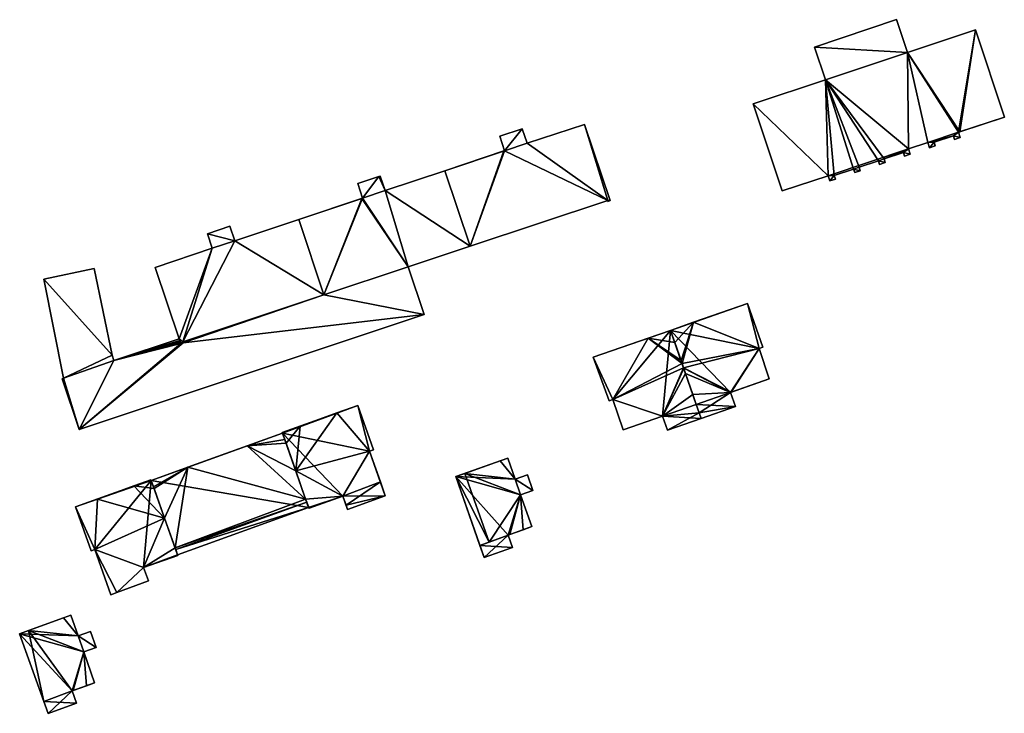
# Model space of a CAD drawing. Header units: inches. Extents: x 2560404 to 2560853, y 1205409 to 1205682.
# Tile 7 of 15: x 2560734 to 2560853, y 1205414 to 1205499. Entities that reach past the tile are written whole.
import ezdxf

# ---------------------------------------------------------------- set-up
doc = ezdxf.new("R2010")
doc.units = ezdxf.units.IN
doc.header["$MEASUREMENT"] = 0
doc.layers.add('bati3d_lod1_hmax_bat', color=10, linetype='Continuous')
doc.layers.add('bati3d_lod1_hmax_pt_bat', color=10, linetype='Continuous')

msp = doc.modelspace()

# ---------------------------------------------------------------- meshes
at = {"layer": 'bati3d_lod1_hmax_bat', "color": 22, "true_color": 0xdb4436}
mesh = msp.add_polyface(dxfattribs=at)
corners = [(2560830.34, 1205495.4, 580.9), (2560840.32, 1205498.75, 580.9), (2560841.66, 1205494.75, 580.9), (2560831.98, 1205479.74, 580.9), (2560822.88, 1205488.5, 580.9), (2560831.67, 1205491.43, 580.9), (2560826.42, 1205477.91, 580.9), (2560847.84, 1205485.04, 580.9), (2560849.9, 1205497.5, 580.9), (2560853.42, 1205486.89, 580.9), (2560832.19, 1205479.12, 580.9), (2560832.73, 1205479.78, 580.9), (2560848.05, 1205484.41, 580.9), (2560847.22, 1205484.61, 580.9), (2560832.87, 1205479.35, 580.9), (2560847.36, 1205484.18, 580.9), (2560835.22, 1205480.13, 580.9), (2560835.08, 1205480.56, 580.9), (2560835.9, 1205480.37, 580.9), (2560838.25, 1205481.14, 580.9), (2560838.11, 1205481.57, 580.9), (2560838.94, 1205481.37, 580.9), (2560841.29, 1205482.15, 580.9), (2560841.15, 1205482.58, 580.9), (2560841.97, 1205482.38, 580.9), (2560844.32, 1205483.17, 580.9), (2560844.87, 1205483.82, 580.9), (2560845.01, 1205483.4, 580.9), (2560844.11, 1205483.8, 580.9), (2560835.76, 1205480.79, 580.9), (2560838.8, 1205481.8, 580.9), (2560841.76, 1205483.01, 580.9), (2560840.32, 1205498.75, 596.47), (2560841.66, 1205494.75, 596.47), (2560830.34, 1205495.4, 596.47), (2560831.67, 1205491.43, 596.47), (2560822.88, 1205488.5, 596.47), (2560826.42, 1205477.91, 596.47), (2560831.98, 1205479.74, 596.47), (2560832.19, 1205479.12, 596.47), (2560832.87, 1205479.35, 596.47), (2560832.73, 1205479.78, 596.47), (2560835.08, 1205480.56, 596.47), (2560835.22, 1205480.13, 596.47), (2560835.9, 1205480.37, 596.47), (2560835.76, 1205480.79, 596.47), (2560838.11, 1205481.57, 596.47), (2560838.25, 1205481.14, 596.47), (2560838.94, 1205481.37, 596.47), (2560838.8, 1205481.8, 596.47), (2560841.15, 1205482.58, 596.47), (2560841.29, 1205482.15, 596.47), (2560841.97, 1205482.38, 596.47), (2560841.76, 1205483.01, 596.47), (2560844.11, 1205483.8, 596.47), (2560844.32, 1205483.17, 596.47), (2560845.01, 1205483.4, 596.47), (2560844.87, 1205483.82, 596.47), (2560847.22, 1205484.61, 596.47), (2560847.36, 1205484.18, 596.47), (2560848.05, 1205484.41, 596.47), (2560847.84, 1205485.04, 596.47), (2560853.42, 1205486.89, 596.47), (2560849.9, 1205497.5, 596.47)]
mesh.append_faces([[corners[k] for k in face] for face in [(42, 45, 35), (46, 49, 35), (49, 53, 35), (53, 33, 35), (38, 41, 35), (54, 61, 33), (58, 61, 54), (55, 57, 54), (54, 33, 53), (41, 42, 35), (42, 44, 45), (45, 46, 35), (48, 49, 46), (49, 50, 53), (52, 53, 50), (38, 39, 41), (55, 56, 57), (57, 58, 54), (39, 40, 41), (43, 44, 42), (47, 48, 46), (51, 52, 50), (36, 37, 38), (35, 33, 34), (36, 38, 35), (60, 58, 59), (61, 63, 33), (33, 32, 34), (60, 61, 58), (61, 62, 63), (8, 2, 33), (8, 33, 63), (9, 8, 63), (9, 63, 62), (7, 9, 62), (7, 62, 61), (12, 7, 61), (12, 61, 60), (15, 12, 60), (15, 60, 59), (13, 15, 59), (13, 59, 58), (26, 13, 58), (26, 58, 57), (27, 26, 57), (27, 57, 56), (25, 27, 56), (25, 56, 55), (28, 25, 55), (28, 55, 54), (31, 28, 54), (31, 54, 53), (24, 31, 53), (24, 53, 52), (22, 24, 52), (22, 52, 51), (23, 22, 51), (23, 51, 50), (30, 23, 50), (30, 50, 49), (21, 30, 49), (21, 49, 48), (19, 21, 48), (19, 48, 47), (20, 19, 47), (20, 47, 46), (29, 20, 46), (29, 46, 45), (18, 29, 45), (18, 45, 44), (16, 18, 44), (16, 44, 43), (17, 16, 43), (17, 43, 42), (11, 17, 42), (11, 42, 41), (14, 11, 41), (14, 41, 40), (10, 14, 40), (10, 40, 39), (3, 10, 39), (3, 39, 38), (6, 3, 38), (6, 38, 37), (4, 6, 37), (4, 37, 36), (5, 4, 36), (5, 36, 35), (0, 5, 35), (0, 35, 34), (1, 0, 34), (1, 34, 32), (2, 1, 32), (2, 32, 33), (30, 5, 31), (20, 5, 30), (17, 5, 29), (13, 28, 7), (28, 2, 7), (5, 2, 31), (11, 3, 5), (31, 2, 28), (25, 28, 26), (24, 23, 31), (21, 20, 30), (23, 30, 31), (18, 17, 29), (29, 5, 20), (13, 26, 28), (25, 26, 27), (22, 23, 24), (19, 20, 21), (17, 11, 5), (16, 17, 18), (12, 15, 13), (10, 11, 14), (12, 13, 7), (10, 3, 11), (7, 8, 9), (7, 2, 8), (6, 4, 3), (0, 2, 5), (3, 4, 5), (0, 1, 2)]])
mesh = msp.add_polyface(dxfattribs=at)
corners = [(2560785.38, 1205480.37, 580.89), (2560792.56, 1205482.77, 580.89), (2560788.45, 1205471.18, 580.89), (2560792.06, 1205484.56, 580.89), (2560794.8, 1205485.47, 580.89), (2560792.64, 1205482.8, 580.89), (2560805.18, 1205476.76, 580.89), (2560805.49, 1205476.73, 580.89), (2560805.22, 1205476.63, 580.89), (2560802.36, 1205486.01, 580.89), (2560795.39, 1205483.7, 580.89), (2560792.06, 1205484.56, 598.23), (2560794.8, 1205485.47, 598.23), (2560792.64, 1205482.8, 598.23), (2560792.56, 1205482.77, 598.23), (2560785.38, 1205480.37, 598.23), (2560788.45, 1205471.18, 598.23), (2560805.18, 1205476.76, 598.23), (2560805.22, 1205476.63, 598.23), (2560805.49, 1205476.73, 598.23), (2560802.36, 1205486.01, 598.23), (2560795.39, 1205483.7, 598.23)]
mesh.append_faces([[corners[k] for k in face] for face in [(13, 17, 21), (16, 17, 13), (14, 16, 13), (15, 16, 14), (18, 19, 17), (17, 19, 20), (21, 17, 20), (13, 21, 12), (12, 11, 13), (10, 4, 12), (10, 12, 21), (9, 10, 21), (9, 21, 20), (7, 9, 20), (7, 20, 19), (8, 7, 19), (8, 19, 18), (6, 8, 18), (6, 18, 17), (2, 6, 17), (2, 17, 16), (0, 2, 16), (0, 16, 15), (1, 0, 15), (1, 15, 14), (5, 1, 13), (1, 14, 13), (3, 5, 13), (3, 13, 11), (4, 3, 11), (4, 11, 12), (6, 5, 10), (5, 4, 10), (6, 10, 9), (7, 6, 9), (7, 8, 6), (6, 2, 5), (2, 1, 5), (3, 4, 5), (0, 1, 2)]])
mesh = msp.add_polyface(dxfattribs=at)
corners = [(2560767.61, 1205474.43, 580.84), (2560775.29, 1205476.99, 580.84), (2560770.67, 1205465.25, 580.84), (2560777.53, 1205479.71, 580.84), (2560778.12, 1205477.94, 580.84), (2560777.34, 1205479.65, 580.84), (2560775.38, 1205477.02, 580.84), (2560774.79, 1205478.79, 580.84), (2560780.92, 1205468.67, 580.84), (2560785.38, 1205480.37, 580.84), (2560788.45, 1205471.18, 580.84), (2560775.29, 1205476.99, 598.23), (2560775.38, 1205477.02, 598.23), (2560767.61, 1205474.43, 598.23), (2560770.67, 1205465.25, 598.23), (2560780.92, 1205468.67, 598.23), (2560788.45, 1205471.18, 598.23), (2560785.38, 1205480.37, 598.23), (2560778.12, 1205477.94, 598.23), (2560777.53, 1205479.71, 598.23), (2560777.34, 1205479.65, 598.23), (2560774.79, 1205478.79, 598.23)]
mesh.append_faces([[corners[k] for k in face] for face in [(12, 15, 18), (20, 12, 18), (18, 15, 16), (15, 11, 14), (12, 11, 15), (14, 11, 13), (17, 18, 16), (19, 20, 18), (20, 21, 12), (7, 6, 12), (7, 12, 21), (5, 7, 21), (5, 21, 20), (3, 5, 20), (3, 20, 19), (4, 3, 19), (4, 19, 18), (9, 4, 18), (9, 18, 17), (10, 9, 17), (10, 17, 16), (8, 10, 16), (8, 16, 15), (2, 8, 15), (2, 15, 14), (0, 2, 14), (0, 14, 13), (1, 0, 13), (1, 13, 11), (6, 1, 11), (6, 11, 12), (4, 8, 6), (5, 4, 6), (4, 10, 8), (8, 2, 1), (9, 10, 4), (1, 6, 8), (6, 7, 5), (3, 4, 5), (0, 1, 2)]])
mesh = msp.add_polyface(dxfattribs=at)
corners = [(2560753.27, 1205459.32, 580.81), (2560753.08, 1205459.9, 580.81), (2560753.51, 1205459.53, 580.81), (2560750.14, 1205468.59, 580.81), (2560757.1, 1205470.94, 580.81), (2560753.56, 1205459.41, 580.81), (2560759.84, 1205471.84, 580.81), (2560756.52, 1205472.69, 580.81), (2560759.25, 1205473.61, 580.81), (2560770.67, 1205465.25, 580.81), (2560767.61, 1205474.43, 580.81), (2560750.14, 1205468.59, 598.23), (2560757.1, 1205470.94, 598.23), (2560753.08, 1205459.9, 598.23), (2560753.27, 1205459.32, 598.23), (2560753.56, 1205459.41, 598.23), (2560753.51, 1205459.53, 598.23), (2560770.67, 1205465.25, 598.23), (2560767.61, 1205474.43, 598.23), (2560759.84, 1205471.84, 598.23), (2560759.25, 1205473.61, 598.23), (2560756.52, 1205472.69, 598.23)]
mesh.append_faces([[corners[k] for k in face] for face in [(16, 19, 12), (13, 16, 12), (16, 17, 19), (17, 18, 19), (13, 14, 16), (14, 15, 16), (19, 20, 21), (21, 12, 19), (12, 11, 13), (7, 4, 12), (7, 12, 21), (8, 7, 21), (8, 21, 20), (6, 8, 20), (6, 20, 19), (10, 6, 19), (10, 19, 18), (9, 10, 18), (9, 18, 17), (2, 9, 17), (2, 17, 16), (5, 2, 16), (5, 16, 15), (0, 5, 15), (0, 15, 14), (1, 0, 14), (1, 14, 13), (3, 1, 13), (3, 13, 11), (4, 3, 11), (4, 11, 12), (2, 4, 6), (1, 4, 2), (9, 6, 10), (9, 2, 6), (6, 7, 8), (6, 4, 7), (0, 2, 5), (1, 3, 4), (0, 1, 2)]])
mesh = msp.add_polyface(dxfattribs=at)
corners = [(2560780.92, 1205468.67, 578.38), (2560782.85, 1205462.87, 578.38), (2560770.67, 1205465.25, 578.38), (2560744.91, 1205457.93, 578.38), (2560736.61, 1205467.17, 578.38), (2560742.75, 1205468.45, 578.38), (2560740.89, 1205448.88, 578.38), (2560753.56, 1205459.41, 578.38), (2560738.85, 1205455.05, 578.38), (2560739.02, 1205455.11, 578.38), (2560753.51, 1205459.53, 578.38), (2560753.14, 1205459.7, 578.38), (2560745.12, 1205457.25, 578.38), (2560753.08, 1205459.9, 578.38), (2560753.18, 1205459.6, 578.38), (2560753.21, 1205459.5, 578.38), (2560753.22, 1205459.49, 578.38), (2560753.22, 1205459.48, 578.38), (2560753.23, 1205459.45, 578.38), (2560753.23, 1205459.43, 578.38), (2560753.24, 1205459.41, 578.38), (2560753.26, 1205459.36, 578.38), (2560753.27, 1205459.32, 578.38), (2560742.75, 1205468.45, 596.95), (2560744.91, 1205457.93, 596.95), (2560736.61, 1205467.17, 596.95), (2560739.02, 1205455.11, 596.95), (2560738.85, 1205455.05, 596.95), (2560740.89, 1205448.88, 596.95), (2560782.85, 1205462.87, 596.95), (2560780.92, 1205468.67, 596.95), (2560770.67, 1205465.25, 596.95), (2560753.51, 1205459.53, 596.95), (2560753.56, 1205459.41, 596.95), (2560753.27, 1205459.32, 596.95), (2560753.26, 1205459.36, 596.95), (2560753.24, 1205459.41, 596.95), (2560753.23, 1205459.43, 596.95), (2560753.23, 1205459.45, 596.95), (2560753.22, 1205459.48, 596.95), (2560753.22, 1205459.49, 596.95), (2560753.21, 1205459.5, 596.95), (2560753.18, 1205459.6, 596.95), (2560753.14, 1205459.7, 596.95), (2560753.08, 1205459.9, 596.95), (2560745.12, 1205457.25, 596.95)]
mesh.append_faces([[corners[k] for k in face] for face in [(34, 45, 28), (28, 45, 26), (29, 31, 33), (33, 34, 28), (34, 35, 45), (45, 35, 36), (37, 45, 36), (38, 45, 37), (39, 45, 38), (40, 45, 39), (41, 45, 40), (42, 45, 41), (43, 45, 42), (45, 24, 26), (44, 45, 43), (33, 31, 32), (26, 24, 25), (24, 23, 25), (28, 26, 27), (29, 33, 28), (30, 31, 29), (12, 3, 24), (12, 24, 45), (13, 12, 45), (13, 45, 44), (11, 13, 44), (11, 44, 43), (14, 11, 43), (14, 43, 42), (15, 14, 42), (15, 42, 41), (16, 15, 41), (16, 41, 40), (17, 16, 40), (17, 40, 39), (18, 17, 39), (18, 39, 38), (19, 18, 38), (19, 38, 37), (20, 19, 37), (20, 37, 36), (21, 20, 36), (21, 36, 35), (22, 21, 34), (21, 35, 34), (7, 22, 34), (7, 34, 33), (10, 7, 33), (10, 33, 32), (2, 10, 32), (2, 32, 31), (0, 2, 31), (0, 31, 30), (1, 0, 30), (1, 30, 29), (6, 1, 29), (6, 29, 28), (8, 6, 28), (8, 28, 27), (9, 8, 27), (9, 27, 26), (4, 9, 26), (4, 26, 25), (5, 4, 25), (5, 25, 23), (3, 5, 23), (3, 23, 24), (22, 6, 12), (9, 12, 6), (2, 1, 7), (7, 6, 22), (22, 12, 21), (21, 12, 20), (20, 12, 19), (19, 12, 18), (18, 12, 17), (17, 12, 16), (16, 12, 15), (15, 12, 14), (14, 12, 11), (12, 9, 3), (11, 12, 13), (9, 4, 3), (2, 7, 10), (8, 9, 6), (1, 6, 7), (3, 4, 5), (0, 1, 2)]])
mesh = msp.add_polyface(dxfattribs=at)
corners = [(2560823.6, 1205458.73, 578.77), (2560824.84, 1205455.04, 578.77), (2560820.2, 1205453.41, 578.77), (2560822.19, 1205464.22, 578.77), (2560824.06, 1205458.88, 578.77), (2560816.32, 1205450.91, 578.77), (2560820.71, 1205451.69, 578.77), (2560816.55, 1205450.23, 578.77), (2560812.81, 1205460.94, 578.77), (2560815.63, 1205461.92, 578.77), (2560813.33, 1205459.45, 578.77), (2560820.12, 1205453.39, 578.77), (2560814.43, 1205456.32, 578.77), (2560814.1, 1205457.25, 578.77), (2560814.22, 1205456.91, 578.77), (2560814.4, 1205456.38, 578.77), (2560814.65, 1205455.69, 578.77), (2560815.54, 1205453.13, 578.77), (2560815.96, 1205451.93, 578.77), (2560820.2, 1205453.41, 592.89), (2560820.12, 1205453.39, 592.89), (2560824.84, 1205455.04, 592.89), (2560823.6, 1205458.73, 592.89), (2560824.06, 1205458.88, 592.89), (2560822.19, 1205464.22, 592.89), (2560815.63, 1205461.92, 592.89), (2560812.81, 1205460.94, 592.89), (2560813.33, 1205459.45, 592.89), (2560814.1, 1205457.25, 592.89), (2560814.22, 1205456.91, 592.89), (2560814.4, 1205456.38, 592.89), (2560814.43, 1205456.32, 592.89), (2560814.65, 1205455.69, 592.89), (2560815.54, 1205453.13, 592.89), (2560815.96, 1205451.93, 592.89), (2560816.32, 1205450.91, 592.89), (2560816.55, 1205450.23, 592.89), (2560820.71, 1205451.69, 592.89)]
mesh.append_faces([[corners[k] for k in face] for face in [(22, 25, 29), (22, 30, 19), (22, 29, 30), (29, 25, 28), (27, 28, 25), (26, 27, 25), (24, 25, 22), (32, 20, 31), (30, 31, 19), (24, 22, 23), (20, 35, 37), (31, 20, 19), (33, 20, 32), (34, 20, 33), (35, 20, 34), (22, 19, 21), (36, 37, 35), (6, 11, 20), (6, 20, 37), (7, 6, 37), (7, 37, 36), (5, 7, 36), (5, 36, 35), (18, 5, 35), (18, 35, 34), (17, 18, 34), (17, 34, 33), (16, 17, 33), (16, 33, 32), (12, 16, 32), (12, 32, 31), (15, 12, 31), (15, 31, 30), (14, 15, 30), (14, 30, 29), (13, 14, 29), (13, 29, 28), (10, 13, 28), (10, 28, 27), (8, 10, 27), (8, 27, 26), (9, 8, 26), (9, 26, 25), (3, 9, 25), (3, 25, 24), (4, 3, 24), (4, 24, 23), (0, 4, 23), (0, 23, 22), (1, 0, 22), (1, 22, 21), (2, 1, 21), (2, 21, 19), (11, 2, 19), (11, 19, 20), (14, 9, 0), (0, 2, 15), (18, 11, 5), (17, 11, 18), (16, 11, 17), (12, 11, 16), (15, 2, 12), (10, 9, 13), (14, 0, 15), (13, 9, 14), (12, 2, 11), (5, 11, 6), (3, 0, 9), (8, 9, 10), (5, 6, 7), (3, 4, 0), (0, 1, 2)]])
mesh = msp.add_polyface(dxfattribs=at)
corners = [(2560811.85, 1205450.5, 578.74), (2560807.07, 1205448.82, 578.74), (2560805.82, 1205452.52, 578.74), (2560816.32, 1205450.91, 578.74), (2560812.45, 1205448.79, 578.74), (2560816.55, 1205450.23, 578.74), (2560805.35, 1205452.36, 578.74), (2560803.43, 1205457.66, 578.74), (2560815.96, 1205451.93, 578.74), (2560810.09, 1205459.99, 578.74), (2560812.81, 1205460.94, 578.74), (2560813.33, 1205459.45, 578.74), (2560815.54, 1205453.13, 578.74), (2560814.1, 1205457.25, 578.74), (2560814.65, 1205455.69, 578.74), (2560814.43, 1205456.32, 578.74), (2560814.22, 1205456.91, 578.74), (2560814.4, 1205456.38, 578.74), (2560812.45, 1205448.79, 592.89), (2560811.85, 1205450.5, 592.89), (2560816.55, 1205450.23, 592.89), (2560816.32, 1205450.91, 592.89), (2560815.96, 1205451.93, 592.89), (2560815.54, 1205453.13, 592.89), (2560814.65, 1205455.69, 592.89), (2560814.43, 1205456.32, 592.89), (2560814.4, 1205456.38, 592.89), (2560814.22, 1205456.91, 592.89), (2560814.1, 1205457.25, 592.89), (2560813.33, 1205459.45, 592.89), (2560812.81, 1205460.94, 592.89), (2560810.09, 1205459.99, 592.89), (2560803.43, 1205457.66, 592.89), (2560805.35, 1205452.36, 592.89), (2560805.82, 1205452.52, 592.89), (2560807.07, 1205448.82, 592.89)]
mesh.append_faces([[corners[k] for k in face] for face in [(27, 31, 34), (34, 19, 26), (26, 19, 25), (27, 34, 26), (25, 19, 24), (24, 19, 23), (28, 31, 27), (23, 19, 22), (29, 31, 28), (22, 19, 21), (34, 31, 32), (30, 31, 29), (21, 18, 20), (21, 19, 18), (32, 33, 34), (34, 35, 19), (1, 0, 19), (1, 19, 35), (2, 1, 35), (2, 35, 34), (6, 2, 34), (6, 34, 33), (7, 6, 33), (7, 33, 32), (9, 7, 32), (9, 32, 31), (10, 9, 31), (10, 31, 30), (11, 10, 30), (11, 30, 29), (13, 11, 29), (13, 29, 28), (16, 13, 28), (16, 28, 27), (17, 16, 27), (17, 27, 26), (15, 17, 26), (15, 26, 25), (14, 15, 25), (14, 25, 24), (12, 14, 24), (12, 24, 23), (8, 12, 23), (8, 23, 22), (3, 8, 22), (3, 22, 21), (5, 3, 21), (5, 21, 20), (4, 5, 20), (4, 20, 18), (0, 4, 18), (0, 18, 19), (2, 9, 16), (2, 17, 0), (2, 16, 17), (17, 15, 0), (16, 9, 13), (15, 14, 0), (14, 12, 0), (9, 11, 13), (12, 8, 0), (7, 9, 2), (9, 10, 11), (8, 3, 0), (6, 7, 2), (5, 4, 3), (0, 3, 4), (0, 1, 2)]])
mesh = msp.add_polyface(dxfattribs=at)
corners = [(2560776.21, 1205446.24, 578.23), (2560774.79, 1205451.8, 578.23), (2560776.69, 1205446.41, 578.23), (2560772.25, 1205450.89, 578.23), (2560778.14, 1205440.78, 578.23), (2560773.56, 1205439.13, 578.23), (2560773.37, 1205439.65, 578.23), (2560777.54, 1205442.49, 578.23), (2560772.96, 1205440.77, 578.23), (2560767.24, 1205443.85, 578.23), (2560767.78, 1205449.29, 578.23), (2560765.64, 1205448.42, 578.23), (2560765.61, 1205448.51, 578.23), (2560768.87, 1205439.3, 578.23), (2560768.84, 1205439.29, 578.23), (2560768.81, 1205439.39, 578.23), (2560768.45, 1205440.41, 578.23), (2560766.07, 1205447.2, 578.23), (2560774.79, 1205451.8, 593.61), (2560776.69, 1205446.41, 593.61), (2560772.25, 1205450.89, 593.61), (2560767.78, 1205449.29, 593.61), (2560765.61, 1205448.51, 593.61), (2560765.64, 1205448.42, 593.61), (2560766.07, 1205447.2, 593.61), (2560767.24, 1205443.85, 593.61), (2560768.45, 1205440.41, 593.61), (2560768.81, 1205439.39, 593.61), (2560768.84, 1205439.29, 593.61), (2560768.87, 1205439.3, 593.61), (2560772.96, 1205440.77, 593.61), (2560773.37, 1205439.65, 593.61), (2560773.56, 1205439.13, 593.61), (2560778.14, 1205440.78, 593.61), (2560777.54, 1205442.49, 593.61), (2560776.21, 1205446.24, 593.61)]
mesh.append_faces([[corners[k] for k in face] for face in [(25, 35, 20), (30, 35, 25), (23, 24, 21), (24, 25, 21), (21, 25, 20), (22, 23, 21), (26, 30, 25), (27, 29, 26), (31, 34, 30), (29, 30, 26), (35, 18, 20), (30, 34, 35), (35, 19, 18), (31, 33, 34), (28, 29, 27), (32, 33, 31), (0, 2, 19), (0, 19, 35), (7, 0, 35), (7, 35, 34), (4, 7, 34), (4, 34, 33), (5, 4, 33), (5, 33, 32), (6, 5, 32), (6, 32, 31), (8, 6, 31), (8, 31, 30), (13, 8, 30), (13, 30, 29), (14, 13, 29), (14, 29, 28), (15, 14, 28), (15, 28, 27), (16, 15, 27), (16, 27, 26), (9, 16, 26), (9, 26, 25), (17, 9, 25), (17, 25, 24), (11, 17, 24), (11, 24, 23), (12, 11, 23), (12, 23, 22), (10, 12, 22), (10, 22, 21), (3, 10, 21), (3, 21, 20), (1, 3, 20), (1, 20, 18), (2, 1, 18), (2, 18, 19), (8, 9, 0), (0, 9, 3), (10, 17, 11), (17, 10, 9), (7, 6, 8), (8, 13, 16), (8, 16, 9), (16, 13, 15), (13, 14, 15), (10, 11, 12), (3, 9, 10), (7, 8, 0), (4, 6, 7), (4, 5, 6), (0, 3, 1), (0, 1, 2)]])
mesh = msp.add_polyface(dxfattribs=at)
corners = [(2560765.91, 1205447.64, 578.19), (2560761.35, 1205446.87, 578.19), (2560765.64, 1205448.42, 578.19), (2560768.45, 1205440.41, 578.19), (2560754.13, 1205444.27, 578.19), (2560749.95, 1205441.88, 578.19), (2560749.67, 1205442.67, 578.19), (2560766.07, 1205447.2, 578.19), (2560750.02, 1205441.7, 578.19), (2560768.81, 1205439.39, 578.19), (2560752.87, 1205433.63, 578.19), (2560752.65, 1205434.25, 578.19), (2560768.59, 1205440.01, 578.19), (2560752.57, 1205434.47, 578.19), (2560767.24, 1205443.85, 578.19), (2560751.29, 1205438.09, 578.19), (2560761.35, 1205446.87, 590.67), (2560765.64, 1205448.42, 590.67), (2560754.13, 1205444.27, 590.67), (2560749.67, 1205442.67, 590.67), (2560749.95, 1205441.88, 590.67), (2560750.02, 1205441.7, 590.67), (2560751.29, 1205438.09, 590.67), (2560752.57, 1205434.47, 590.67), (2560752.65, 1205434.25, 590.67), (2560752.87, 1205433.63, 590.67), (2560768.81, 1205439.39, 590.67), (2560768.59, 1205440.01, 590.67), (2560768.45, 1205440.41, 590.67), (2560767.24, 1205443.85, 590.67), (2560766.07, 1205447.2, 590.67), (2560765.91, 1205447.64, 590.67)]
mesh.append_faces([[corners[k] for k in face] for face in [(18, 23, 28), (20, 21, 18), (18, 22, 23), (21, 22, 18), (27, 23, 24), (18, 28, 16), (19, 20, 18), (24, 25, 26), (27, 24, 26), (28, 23, 27), (28, 29, 16), (29, 30, 16), (31, 17, 16), (30, 31, 16), (0, 2, 17), (0, 17, 31), (7, 0, 31), (7, 31, 30), (14, 7, 30), (14, 30, 29), (3, 14, 29), (3, 29, 28), (12, 3, 28), (12, 28, 27), (9, 12, 27), (9, 27, 26), (10, 9, 26), (10, 26, 25), (11, 10, 25), (11, 25, 24), (13, 11, 24), (13, 24, 23), (15, 13, 23), (15, 23, 22), (8, 15, 22), (8, 22, 21), (5, 8, 21), (5, 21, 20), (6, 5, 20), (6, 20, 19), (4, 6, 19), (4, 19, 18), (1, 4, 18), (1, 18, 16), (2, 1, 16), (2, 16, 17), (3, 13, 4), (11, 13, 12), (15, 4, 13), (15, 8, 4), (1, 7, 14), (3, 1, 14), (13, 3, 12), (11, 12, 9), (9, 10, 11), (4, 8, 5), (0, 7, 1), (4, 5, 6), (3, 4, 1), (0, 1, 2)]])
mesh = msp.add_polyface(dxfattribs=at)
corners = [(2560794.58, 1205440.93, 578.26), (2560795.94, 1205437.05, 578.26), (2560793.07, 1205436.03, 578.26), (2560796.09, 1205441.46, 578.26), (2560793.92, 1205442.83, 578.26), (2560795.43, 1205443.36, 578.26), (2560793.61, 1205434.5, 578.26), (2560790.17, 1205433.29, 578.26), (2560793.02, 1205445.38, 578.26), (2560786.73, 1205443.15, 578.26), (2560793.07, 1205436.03, 588.14), (2560793.61, 1205434.5, 588.14), (2560795.94, 1205437.05, 588.14), (2560794.58, 1205440.93, 588.14), (2560796.09, 1205441.46, 588.14), (2560795.43, 1205443.36, 588.14), (2560793.92, 1205442.83, 588.14), (2560793.02, 1205445.38, 588.14), (2560786.73, 1205443.15, 588.14), (2560790.17, 1205433.29, 588.14)]
mesh.append_faces([[corners[k] for k in face] for face in [(16, 18, 13), (18, 10, 13), (16, 13, 14), (13, 10, 12), (15, 16, 14), (19, 11, 10), (17, 18, 16), (19, 10, 18), (7, 6, 11), (7, 11, 19), (9, 7, 19), (9, 19, 18), (8, 9, 18), (8, 18, 17), (4, 8, 17), (4, 17, 16), (5, 4, 16), (5, 16, 15), (3, 5, 15), (3, 15, 14), (0, 3, 14), (0, 14, 13), (1, 0, 13), (1, 13, 12), (2, 1, 12), (2, 12, 10), (6, 2, 10), (6, 10, 11), (4, 0, 9), (9, 0, 2), (9, 2, 7), (8, 4, 9), (2, 6, 7), (5, 3, 4), (3, 0, 4), (0, 1, 2)]])
mesh = msp.add_polyface(dxfattribs=at)
corners = [(2560749.67, 1205442.67, 578.12), (2560750.02, 1205441.7, 578.12), (2560747.55, 1205442.01, 578.12), (2560749.64, 1205442.76, 578.12), (2560751.29, 1205438.09, 578.12), (2560748.73, 1205432.07, 578.12), (2560749.32, 1205430.44, 578.12), (2560745.47, 1205429.03, 578.12), (2560752.87, 1205433.63, 578.12), (2560752.9, 1205433.54, 578.12), (2560752.57, 1205434.47, 578.12), (2560743.12, 1205440.41, 578.12), (2560742.81, 1205434.25, 578.12), (2560740.47, 1205439.46, 578.12), (2560742.36, 1205434.09, 578.12), (2560744.75, 1205428.77, 578.12), (2560748.73, 1205432.07, 593.43), (2560749.32, 1205430.44, 593.43), (2560752.9, 1205433.54, 593.43), (2560752.87, 1205433.63, 593.43), (2560752.57, 1205434.47, 593.43), (2560751.29, 1205438.09, 593.43), (2560750.02, 1205441.7, 593.43), (2560749.67, 1205442.67, 593.43), (2560749.64, 1205442.76, 593.43), (2560747.55, 1205442.01, 593.43), (2560743.12, 1205440.41, 593.43), (2560740.47, 1205439.46, 593.43), (2560742.36, 1205434.09, 593.43), (2560742.81, 1205434.25, 593.43), (2560744.75, 1205428.77, 593.43), (2560745.47, 1205429.03, 593.43)]
mesh.append_faces([[corners[k] for k in face] for face in [(21, 29, 16), (21, 26, 29), (29, 31, 16), (20, 16, 19), (21, 16, 20), (22, 25, 21), (23, 25, 22), (25, 26, 21), (19, 16, 18), (24, 25, 23), (26, 27, 29), (31, 17, 16), (27, 28, 29), (29, 30, 31), (7, 6, 17), (7, 17, 31), (15, 7, 31), (15, 31, 30), (12, 15, 30), (12, 30, 29), (14, 12, 29), (14, 29, 28), (13, 14, 28), (13, 28, 27), (11, 13, 27), (11, 27, 26), (2, 11, 26), (2, 26, 25), (3, 2, 25), (3, 25, 24), (0, 3, 24), (0, 24, 23), (1, 0, 23), (1, 23, 22), (4, 1, 22), (4, 22, 21), (10, 4, 21), (10, 21, 20), (8, 10, 20), (8, 20, 19), (9, 8, 19), (9, 19, 18), (5, 9, 18), (5, 18, 16), (6, 5, 16), (6, 16, 17), (11, 4, 12), (4, 5, 12), (5, 7, 12), (11, 2, 4), (10, 8, 5), (12, 7, 15), (13, 12, 14), (11, 12, 13), (4, 10, 5), (8, 9, 5), (5, 6, 7), (2, 1, 4), (3, 0, 2), (0, 1, 2)]])
mesh = msp.add_polyface(dxfattribs=at)
corners = [(2560740.06, 1205417.05, 577.84), (2560737.15, 1205414.33, 577.84), (2560733.67, 1205424.02, 577.84), (2560739.89, 1205426.28, 577.84), (2560740.77, 1205423.78, 577.84), (2560740.59, 1205415.57, 577.84), (2560742.29, 1205424.31, 577.84), (2560742.96, 1205422.34, 577.84), (2560741.48, 1205421.8, 577.84), (2560742.78, 1205418.04, 577.84), (2560737.15, 1205414.33, 588.29), (2560733.67, 1205424.02, 588.29), (2560740.59, 1205415.57, 588.29), (2560740.06, 1205417.05, 588.29), (2560742.78, 1205418.04, 588.29), (2560741.48, 1205421.8, 588.29), (2560742.96, 1205422.34, 588.29), (2560742.29, 1205424.31, 588.29), (2560740.77, 1205423.78, 588.29), (2560739.89, 1205426.28, 588.29)]
mesh.append_faces([[corners[k] for k in face] for face in [(15, 11, 13), (18, 11, 15), (13, 10, 12), (16, 18, 15), (14, 15, 13), (13, 11, 10), (16, 17, 18), (19, 11, 18), (3, 2, 11), (3, 11, 19), (4, 3, 19), (4, 19, 18), (6, 4, 18), (6, 18, 17), (7, 6, 17), (7, 17, 16), (8, 7, 16), (8, 16, 15), (9, 8, 15), (9, 15, 14), (0, 9, 14), (0, 14, 13), (5, 0, 13), (5, 13, 12), (1, 5, 12), (1, 12, 10), (2, 1, 10), (2, 10, 11), (4, 8, 2), (8, 0, 2), (7, 8, 4), (8, 9, 0), (6, 7, 4), (0, 5, 1), (2, 3, 4), (0, 1, 2)]])
at = {"layer": 'bati3d_lod1_hmax_pt_bat', "color": 22, "true_color": 0xdb4436}
mesh = msp.add_polyface(dxfattribs=at)
corners = [(2560826.42, 1205477.91, 580.9), (2560822.88, 1205488.5, 580.9), (2560831.98, 1205479.74, 580.9), (2560831.67, 1205491.43, 580.9), (2560848.02, 1205485.09, 580.9), (2560849.9, 1205497.5, 580.9), (2560853.42, 1205486.89, 580.9), (2560841.66, 1205494.75, 580.9), (2560841.76, 1205483.01, 580.9), (2560847.84, 1205485.04, 580.9), (2560844.11, 1205483.8, 580.9), (2560831.67, 1205491.43, 596.47), (2560841.66, 1205494.75, 596.47), (2560822.88, 1205488.5, 596.47), (2560826.42, 1205477.91, 596.47), (2560831.98, 1205479.74, 596.47), (2560841.76, 1205483.01, 596.47), (2560844.11, 1205483.8, 596.47), (2560847.84, 1205485.04, 596.47), (2560848.02, 1205485.09, 596.47), (2560853.42, 1205486.89, 596.47), (2560849.9, 1205497.5, 596.47)]
mesh.append_faces([[corners[k] for k in face] for face in [(17, 12, 16), (15, 16, 11), (18, 12, 17), (16, 12, 11), (21, 12, 19), (19, 12, 18), (13, 15, 11), (14, 15, 13), (20, 21, 19), (5, 7, 12), (5, 12, 21), (6, 5, 21), (6, 21, 20), (4, 6, 20), (4, 20, 19), (9, 4, 19), (9, 19, 18), (10, 9, 18), (10, 18, 17), (8, 10, 17), (8, 17, 16), (2, 8, 16), (2, 16, 15), (0, 2, 15), (0, 15, 14), (1, 0, 14), (1, 14, 13), (3, 1, 13), (3, 13, 11), (7, 3, 11), (7, 11, 12), (2, 3, 8), (8, 7, 10), (10, 7, 9), (9, 7, 4), (4, 7, 5), (3, 7, 8), (4, 5, 6), (1, 3, 2), (0, 1, 2)]])
mesh = msp.add_polyface(dxfattribs=at)
corners = [(2560792.06, 1205484.56, 580.89), (2560794.8, 1205485.47, 580.89), (2560792.64, 1205482.8, 580.89), (2560785.38, 1205480.37, 580.89), (2560788.45, 1205471.18, 580.89), (2560805.18, 1205476.76, 580.89), (2560805.49, 1205476.73, 580.89), (2560805.22, 1205476.63, 580.89), (2560802.36, 1205486.01, 580.89), (2560795.39, 1205483.7, 580.89), (2560792.06, 1205484.56, 598.23), (2560794.8, 1205485.47, 598.23), (2560792.64, 1205482.8, 598.23), (2560785.38, 1205480.37, 598.23), (2560788.45, 1205471.18, 598.23), (2560805.18, 1205476.76, 598.23), (2560805.22, 1205476.63, 598.23), (2560805.49, 1205476.73, 598.23), (2560802.36, 1205486.01, 598.23), (2560795.39, 1205483.7, 598.23)]
mesh.append_faces([[corners[k] for k in face] for face in [(12, 15, 19), (14, 15, 12), (13, 14, 12), (16, 17, 15), (15, 17, 18), (19, 15, 18), (12, 19, 11), (11, 10, 12), (9, 1, 11), (9, 11, 19), (8, 9, 19), (8, 19, 18), (6, 8, 18), (6, 18, 17), (7, 6, 17), (7, 17, 16), (5, 7, 16), (5, 16, 15), (4, 5, 15), (4, 15, 14), (3, 4, 14), (3, 14, 13), (2, 3, 13), (2, 13, 12), (0, 2, 12), (0, 12, 10), (1, 0, 10), (1, 10, 11), (5, 2, 9), (2, 1, 9), (5, 9, 8), (6, 5, 8), (6, 7, 5), (4, 2, 5), (3, 2, 4), (0, 1, 2)]])
mesh = msp.add_polyface(dxfattribs=at)
corners = [(2560775.38, 1205477.02, 580.84), (2560774.79, 1205478.79, 580.84), (2560777.34, 1205479.65, 580.84), (2560767.61, 1205474.43, 580.84), (2560770.67, 1205465.25, 580.84), (2560777.53, 1205479.71, 580.84), (2560778.12, 1205477.94, 580.84), (2560785.38, 1205480.37, 580.84), (2560788.45, 1205471.18, 580.84), (2560780.92, 1205468.67, 580.84), (2560767.61, 1205474.43, 598.23), (2560775.38, 1205477.02, 598.23), (2560770.67, 1205465.25, 598.23), (2560780.92, 1205468.67, 598.23), (2560788.45, 1205471.18, 598.23), (2560785.38, 1205480.37, 598.23), (2560778.12, 1205477.94, 598.23), (2560777.53, 1205479.71, 598.23), (2560777.34, 1205479.65, 598.23), (2560774.79, 1205478.79, 598.23)]
mesh.append_faces([[corners[k] for k in face] for face in [(16, 11, 13), (16, 18, 11), (13, 11, 12), (14, 16, 13), (11, 10, 12), (14, 15, 16), (18, 19, 11), (17, 18, 16), (1, 0, 11), (1, 11, 19), (2, 1, 19), (2, 19, 18), (5, 2, 18), (5, 18, 17), (6, 5, 17), (6, 17, 16), (7, 6, 16), (7, 16, 15), (8, 7, 15), (8, 15, 14), (9, 8, 14), (9, 14, 13), (4, 9, 13), (4, 13, 12), (3, 4, 12), (3, 12, 10), (0, 3, 10), (0, 10, 11), (6, 9, 0), (2, 6, 0), (6, 8, 9), (9, 4, 0), (7, 8, 6), (5, 6, 2), (3, 0, 4), (0, 1, 2)]])
mesh = msp.add_polyface(dxfattribs=at)
corners = [(2560753.27, 1205459.32, 580.81), (2560753.08, 1205459.9, 580.81), (2560753.51, 1205459.53, 580.81), (2560750.14, 1205468.59, 580.81), (2560757.1, 1205470.94, 580.81), (2560753.56, 1205459.41, 580.81), (2560759.84, 1205471.84, 580.81), (2560756.52, 1205472.69, 580.81), (2560759.25, 1205473.61, 580.81), (2560770.67, 1205465.25, 580.81), (2560767.61, 1205474.43, 580.81), (2560750.14, 1205468.59, 598.23), (2560757.1, 1205470.94, 598.23), (2560753.08, 1205459.9, 598.23), (2560753.27, 1205459.32, 598.23), (2560753.56, 1205459.41, 598.23), (2560753.51, 1205459.53, 598.23), (2560770.67, 1205465.25, 598.23), (2560767.61, 1205474.43, 598.23), (2560759.84, 1205471.84, 598.23), (2560759.25, 1205473.61, 598.23), (2560756.52, 1205472.69, 598.23)]
mesh.append_faces([[corners[k] for k in face] for face in [(16, 19, 12), (13, 16, 12), (16, 17, 19), (17, 18, 19), (13, 14, 16), (14, 15, 16), (19, 20, 21), (21, 12, 19), (12, 11, 13), (7, 4, 12), (7, 12, 21), (8, 7, 21), (8, 21, 20), (6, 8, 20), (6, 20, 19), (10, 6, 19), (10, 19, 18), (9, 10, 18), (9, 18, 17), (2, 9, 17), (2, 17, 16), (5, 2, 16), (5, 16, 15), (0, 5, 15), (0, 15, 14), (1, 0, 14), (1, 14, 13), (3, 1, 13), (3, 13, 11), (4, 3, 11), (4, 11, 12), (2, 4, 6), (1, 4, 2), (9, 6, 10), (9, 2, 6), (6, 7, 8), (6, 4, 7), (0, 2, 5), (1, 3, 4), (0, 1, 2)]])
mesh = msp.add_polyface(dxfattribs=at)
corners = [(2560780.92, 1205468.67, 578.38), (2560782.85, 1205462.87, 578.38), (2560770.67, 1205465.25, 578.38), (2560744.91, 1205457.93, 578.38), (2560736.61, 1205467.17, 578.38), (2560742.75, 1205468.45, 578.38), (2560740.89, 1205448.88, 578.38), (2560753.56, 1205459.41, 578.38), (2560738.85, 1205455.05, 578.38), (2560739.02, 1205455.11, 578.38), (2560753.51, 1205459.53, 578.38), (2560753.27, 1205459.32, 578.38), (2560745.12, 1205457.25, 578.38), (2560753.08, 1205459.9, 578.38), (2560742.75, 1205468.45, 596.95), (2560744.91, 1205457.93, 596.95), (2560736.61, 1205467.17, 596.95), (2560739.02, 1205455.11, 596.95), (2560738.85, 1205455.05, 596.95), (2560740.89, 1205448.88, 596.95), (2560782.85, 1205462.87, 596.95), (2560780.92, 1205468.67, 596.95), (2560770.67, 1205465.25, 596.95), (2560753.51, 1205459.53, 596.95), (2560753.56, 1205459.41, 596.95), (2560753.27, 1205459.32, 596.95), (2560753.08, 1205459.9, 596.95), (2560745.12, 1205457.25, 596.95)]
mesh.append_faces([[corners[k] for k in face] for face in [(25, 27, 19), (19, 27, 17), (20, 22, 24), (24, 25, 19), (25, 26, 27), (27, 15, 17), (24, 22, 23), (17, 15, 16), (15, 14, 16), (19, 17, 18), (20, 24, 19), (21, 22, 20), (12, 3, 15), (12, 15, 27), (13, 12, 27), (13, 27, 26), (11, 13, 26), (11, 26, 25), (7, 11, 25), (7, 25, 24), (10, 7, 24), (10, 24, 23), (2, 10, 23), (2, 23, 22), (0, 2, 22), (0, 22, 21), (1, 0, 21), (1, 21, 20), (6, 1, 20), (6, 20, 19), (8, 6, 19), (8, 19, 18), (9, 8, 18), (9, 18, 17), (4, 9, 17), (4, 17, 16), (5, 4, 16), (5, 16, 14), (3, 5, 14), (3, 14, 15), (11, 6, 12), (9, 12, 6), (2, 1, 7), (7, 6, 11), (12, 9, 3), (11, 12, 13), (9, 4, 3), (2, 7, 10), (8, 9, 6), (1, 6, 7), (3, 4, 5), (0, 1, 2)]])
mesh = msp.add_polyface(dxfattribs=at)
corners = [(2560822.19, 1205464.22, 578.77), (2560824.06, 1205458.88, 578.77), (2560823.6, 1205458.73, 578.77), (2560812.81, 1205460.94, 578.77), (2560820.12, 1205453.39, 578.77), (2560815.96, 1205451.93, 578.77), (2560824.84, 1205455.04, 578.77), (2560823.6, 1205458.73, 592.89), (2560824.84, 1205455.04, 592.89), (2560824.06, 1205458.88, 592.89), (2560822.19, 1205464.22, 592.89), (2560812.81, 1205460.94, 592.89), (2560815.96, 1205451.93, 592.89), (2560820.12, 1205453.39, 592.89)]
mesh.append_faces([[corners[k] for k in face] for face in [(11, 13, 7), (13, 8, 7), (10, 7, 9), (11, 7, 10), (12, 13, 11), (4, 6, 8), (4, 8, 13), (5, 4, 13), (5, 13, 12), (3, 5, 12), (3, 12, 11), (0, 3, 11), (0, 11, 10), (1, 0, 10), (1, 10, 9), (2, 1, 9), (2, 9, 7), (6, 2, 7), (6, 7, 8), (2, 4, 3), (6, 4, 2), (3, 4, 5), (0, 2, 3), (0, 1, 2)]])
mesh = msp.add_polyface(dxfattribs=at)
corners = [(2560812.81, 1205460.94, 578.74), (2560815.96, 1205451.93, 578.74), (2560811.85, 1205450.5, 578.74), (2560807.07, 1205448.82, 578.74), (2560805.82, 1205452.52, 578.74), (2560803.43, 1205457.66, 578.74), (2560805.35, 1205452.36, 578.74), (2560815.96, 1205451.93, 592.89), (2560811.85, 1205450.5, 592.89), (2560812.81, 1205460.94, 592.89), (2560803.43, 1205457.66, 592.89), (2560805.35, 1205452.36, 592.89), (2560805.82, 1205452.52, 592.89), (2560807.07, 1205448.82, 592.89)]
mesh.append_faces([[corners[k] for k in face] for face in [(12, 8, 9), (8, 7, 9), (10, 12, 9), (10, 11, 12), (13, 8, 12), (3, 2, 8), (3, 8, 13), (4, 3, 13), (4, 13, 12), (6, 4, 12), (6, 12, 11), (5, 6, 11), (5, 11, 10), (0, 5, 10), (0, 10, 9), (1, 0, 9), (1, 9, 7), (2, 1, 7), (2, 7, 8), (4, 0, 2), (6, 5, 4), (5, 0, 4), (2, 3, 4), (0, 1, 2)]])
mesh = msp.add_polyface(dxfattribs=at)
corners = [(2560820.71, 1205451.69, 578.77), (2560816.55, 1205450.23, 578.77), (2560815.96, 1205451.93, 578.77), (2560820.12, 1205453.39, 578.77), (2560815.96, 1205451.93, 586.7), (2560820.12, 1205453.39, 586.7), (2560816.55, 1205450.23, 586.7), (2560820.71, 1205451.69, 586.7)]
mesh.append_faces([[corners[k] for k in face] for face in [(5, 4, 7), (4, 6, 7), (0, 3, 5), (0, 5, 7), (1, 0, 7), (1, 7, 6), (2, 1, 6), (2, 6, 4), (3, 2, 4), (3, 4, 5), (3, 0, 2), (0, 1, 2)]])
mesh = msp.add_polyface(dxfattribs=at)
corners = [(2560811.85, 1205450.5, 578.74), (2560815.96, 1205451.93, 578.74), (2560816.55, 1205450.23, 578.74), (2560812.45, 1205448.79, 578.74), (2560816.55, 1205450.23, 586.69), (2560812.45, 1205448.79, 586.69), (2560815.96, 1205451.93, 586.69), (2560811.85, 1205450.5, 586.69)]
mesh.append_faces([[corners[k] for k in face] for face in [(5, 4, 7), (4, 6, 7), (0, 3, 5), (0, 5, 7), (1, 0, 7), (1, 7, 6), (2, 1, 6), (2, 6, 4), (3, 2, 4), (3, 4, 5), (3, 0, 2), (0, 1, 2)]])
mesh = msp.add_polyface(dxfattribs=at)
corners = [(2560765.61, 1205448.51, 578.23), (2560774.79, 1205451.8, 578.23), (2560765.64, 1205448.42, 578.23), (2560776.69, 1205446.41, 578.23), (2560776.21, 1205446.24, 578.23), (2560768.81, 1205439.39, 578.23), (2560772.96, 1205440.77, 578.23), (2560768.84, 1205439.29, 578.23), (2560773.56, 1205439.13, 578.23), (2560778.14, 1205440.78, 578.23), (2560774.79, 1205451.8, 593.46), (2560776.69, 1205446.41, 593.46), (2560765.61, 1205448.51, 593.46), (2560765.64, 1205448.42, 593.46), (2560768.81, 1205439.39, 593.46), (2560768.84, 1205439.29, 593.46), (2560772.96, 1205440.77, 593.46), (2560773.56, 1205439.13, 593.46), (2560778.14, 1205440.78, 593.46), (2560776.21, 1205446.24, 593.46)]
mesh.append_faces([[corners[k] for k in face] for face in [(16, 19, 13), (13, 19, 10), (14, 16, 13), (13, 10, 12), (16, 18, 19), (19, 11, 10), (15, 16, 14), (17, 18, 16), (4, 3, 11), (4, 11, 19), (9, 4, 19), (9, 19, 18), (8, 9, 18), (8, 18, 17), (6, 8, 17), (6, 17, 16), (7, 6, 16), (7, 16, 15), (5, 7, 15), (5, 15, 14), (2, 5, 14), (2, 14, 13), (0, 2, 13), (0, 13, 12), (1, 0, 12), (1, 12, 10), (3, 1, 10), (3, 10, 11), (2, 4, 6), (2, 1, 4), (6, 4, 9), (8, 6, 9), (7, 5, 6), (5, 2, 6), (1, 3, 4), (0, 1, 2)]])
mesh = msp.add_polyface(dxfattribs=at)
corners = [(2560768.81, 1205439.39, 578.19), (2560752.87, 1205433.63, 578.19), (2560749.67, 1205442.67, 578.19), (2560765.64, 1205448.42, 578.19), (2560749.67, 1205442.67, 590.67), (2560765.64, 1205448.42, 590.67), (2560752.87, 1205433.63, 590.67), (2560768.81, 1205439.39, 590.67)]
mesh.append_faces([[corners[k] for k in face] for face in [(5, 4, 7), (4, 6, 7), (0, 3, 5), (0, 5, 7), (1, 0, 7), (1, 7, 6), (2, 1, 6), (2, 6, 4), (3, 2, 4), (3, 4, 5), (3, 0, 2), (0, 1, 2)]])
mesh = msp.add_polyface(dxfattribs=at)
corners = [(2560795.43, 1205443.36, 578.26), (2560796.09, 1205441.46, 578.26), (2560793.92, 1205442.83, 578.26), (2560793.02, 1205445.38, 578.26), (2560792.1, 1205445.06, 578.26), (2560794.58, 1205440.93, 578.26), (2560795.94, 1205437.05, 578.26), (2560794.92, 1205436.68, 578.26), (2560790.77, 1205435.18, 578.26), (2560789.65, 1205434.77, 578.26), (2560786.73, 1205443.15, 578.26), (2560787.8, 1205443.53, 578.26), (2560793.28, 1205436.1, 578.26), (2560793.07, 1205436.03, 578.26), (2560794.58, 1205440.93, 588.14), (2560795.94, 1205437.05, 588.14), (2560796.09, 1205441.46, 588.14), (2560795.43, 1205443.36, 588.14), (2560793.92, 1205442.83, 588.14), (2560793.02, 1205445.38, 588.14), (2560792.1, 1205445.06, 588.14), (2560787.8, 1205443.53, 588.14), (2560786.73, 1205443.15, 588.14), (2560789.65, 1205434.77, 588.14), (2560790.77, 1205435.18, 588.14), (2560793.07, 1205436.03, 588.14), (2560793.28, 1205436.1, 588.14), (2560794.92, 1205436.68, 588.14)]
mesh.append_faces([[corners[k] for k in face] for face in [(21, 24, 14), (18, 21, 14), (24, 25, 14), (25, 26, 14), (26, 27, 14), (18, 14, 16), (17, 18, 16), (27, 15, 14), (19, 20, 18), (21, 22, 24), (20, 21, 18), (24, 22, 23), (7, 6, 15), (7, 15, 27), (12, 7, 27), (12, 27, 26), (13, 12, 26), (13, 26, 25), (8, 13, 25), (8, 25, 24), (9, 8, 24), (9, 24, 23), (10, 9, 23), (10, 23, 22), (11, 10, 22), (11, 22, 21), (4, 11, 21), (4, 21, 20), (3, 4, 20), (3, 20, 19), (2, 3, 19), (2, 19, 18), (0, 2, 18), (0, 18, 17), (1, 0, 17), (1, 17, 16), (5, 1, 16), (5, 16, 14), (6, 5, 14), (6, 14, 15), (5, 8, 11), (2, 5, 11), (5, 13, 8), (12, 13, 5), (12, 5, 7), (4, 2, 11), (8, 10, 11), (8, 9, 10), (2, 1, 5), (5, 6, 7), (3, 2, 4), (0, 1, 2)]])
mesh = msp.add_polyface(dxfattribs=at)
corners = [(2560749.67, 1205442.67, 578.12), (2560752.87, 1205433.63, 578.12), (2560748.73, 1205432.07, 578.12), (2560752.9, 1205433.54, 578.12), (2560749.64, 1205442.76, 578.12), (2560740.47, 1205439.46, 578.12), (2560749.32, 1205430.44, 578.12), (2560745.47, 1205429.03, 578.12), (2560742.81, 1205434.25, 578.12), (2560742.36, 1205434.09, 578.12), (2560744.75, 1205428.77, 578.12), (2560748.73, 1205432.07, 593.43), (2560749.32, 1205430.44, 593.43), (2560752.9, 1205433.54, 593.43), (2560752.87, 1205433.63, 593.43), (2560749.67, 1205442.67, 593.43), (2560749.64, 1205442.76, 593.43), (2560740.47, 1205439.46, 593.43), (2560742.36, 1205434.09, 593.43), (2560742.81, 1205434.25, 593.43), (2560744.75, 1205428.77, 593.43), (2560745.47, 1205429.03, 593.43)]
mesh.append_faces([[corners[k] for k in face] for face in [(19, 11, 15), (17, 19, 15), (19, 21, 11), (15, 11, 14), (14, 11, 13), (21, 12, 11), (16, 17, 15), (17, 18, 19), (19, 20, 21), (7, 6, 12), (7, 12, 21), (10, 7, 21), (10, 21, 20), (8, 10, 20), (8, 20, 19), (9, 8, 19), (9, 19, 18), (5, 9, 18), (5, 18, 17), (4, 5, 17), (4, 17, 16), (0, 4, 16), (0, 16, 15), (1, 0, 15), (1, 15, 14), (3, 1, 14), (3, 14, 13), (2, 3, 13), (2, 13, 11), (6, 2, 11), (6, 11, 12), (2, 7, 8), (5, 0, 8), (0, 2, 8), (8, 7, 10), (5, 8, 9), (2, 6, 7), (4, 0, 5), (1, 3, 2), (0, 1, 2)]])
mesh = msp.add_polyface(dxfattribs=at)
corners = [(2560793.61, 1205434.5, 578.26), (2560789.65, 1205434.77, 578.26), (2560793.07, 1205436.03, 578.26), (2560790.17, 1205433.29, 578.26), (2560793.07, 1205436.03, 586.01), (2560793.61, 1205434.5, 586.01), (2560789.65, 1205434.77, 586.01), (2560790.17, 1205433.29, 586.01)]
mesh.append_faces([[corners[k] for k in face] for face in [(5, 4, 6), (5, 6, 7), (3, 0, 5), (3, 5, 7), (1, 3, 7), (1, 7, 6), (2, 1, 6), (2, 6, 4), (0, 2, 4), (0, 4, 5), (0, 3, 1), (0, 1, 2)]])
mesh = msp.add_polyface(dxfattribs=at)
corners = [(2560734.74, 1205424.41, 577.84), (2560736.63, 1205415.78, 577.84), (2560733.67, 1205424.02, 577.84), (2560739.89, 1205426.28, 577.84), (2560740.77, 1205423.78, 577.84), (2560739.02, 1205425.97, 577.84), (2560741.48, 1205421.8, 577.84), (2560742.78, 1205418.04, 577.84), (2560741.8, 1205417.69, 577.84), (2560742.29, 1205424.31, 577.84), (2560742.96, 1205422.34, 577.84), (2560740.17, 1205417.09, 577.84), (2560740.06, 1205417.05, 577.84), (2560736.63, 1205415.78, 588.29), (2560733.67, 1205424.02, 588.29), (2560740.06, 1205417.05, 588.29), (2560740.17, 1205417.09, 588.29), (2560741.8, 1205417.69, 588.29), (2560742.78, 1205418.04, 588.29), (2560741.48, 1205421.8, 588.29), (2560742.96, 1205422.34, 588.29), (2560742.29, 1205424.31, 588.29), (2560740.77, 1205423.78, 588.29), (2560739.89, 1205426.28, 588.29), (2560739.02, 1205425.97, 588.29), (2560734.74, 1205424.41, 588.29)]
mesh.append_faces([[corners[k] for k in face] for face in [(15, 19, 25), (19, 22, 25), (25, 13, 15), (16, 19, 15), (16, 17, 19), (19, 20, 22), (17, 18, 19), (22, 20, 21), (22, 24, 25), (22, 23, 24), (13, 25, 14), (0, 2, 14), (0, 14, 25), (5, 0, 25), (5, 25, 24), (3, 5, 24), (3, 24, 23), (4, 3, 23), (4, 23, 22), (9, 4, 22), (9, 22, 21), (10, 9, 21), (10, 21, 20), (6, 10, 20), (6, 20, 19), (7, 6, 19), (7, 19, 18), (8, 7, 18), (8, 18, 17), (11, 8, 17), (11, 17, 16), (12, 11, 16), (12, 16, 15), (1, 12, 15), (1, 15, 13), (2, 1, 13), (2, 13, 14), (0, 6, 12), (6, 0, 4), (12, 6, 11), (0, 12, 1), (4, 10, 6), (11, 6, 8), (4, 0, 5), (9, 10, 4), (6, 7, 8), (3, 4, 5), (0, 1, 2)]])
mesh = msp.add_polyface(dxfattribs=at)
corners = [(2560736.63, 1205415.78, 577.84), (2560740.06, 1205417.05, 577.84), (2560740.59, 1205415.57, 577.84), (2560737.15, 1205414.33, 577.84), (2560740.59, 1205415.57, 585.88), (2560737.15, 1205414.33, 585.88), (2560740.06, 1205417.05, 585.88), (2560736.63, 1205415.78, 585.88)]
mesh.append_faces([[corners[k] for k in face] for face in [(5, 4, 7), (4, 6, 7), (0, 3, 5), (0, 5, 7), (1, 0, 7), (1, 7, 6), (2, 1, 6), (2, 6, 4), (3, 2, 4), (3, 4, 5), (3, 0, 2), (0, 1, 2)]])

doc.saveas('drawing.dxf')
